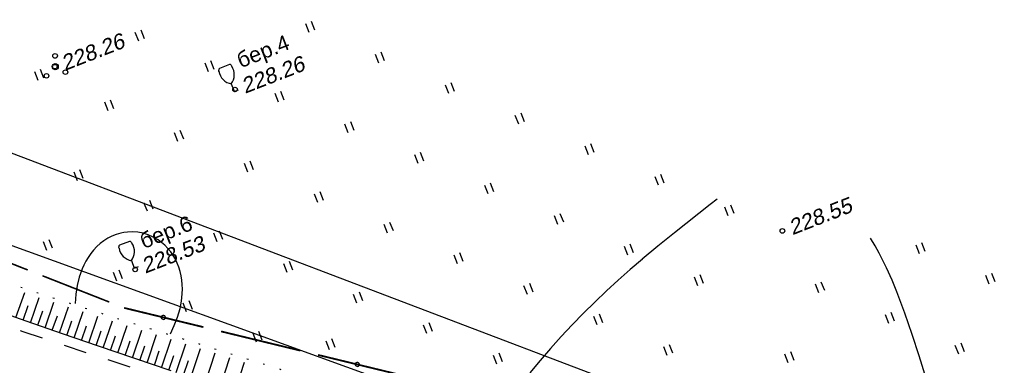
# Model space of a CAD drawing. Header units: millimetres. Extents: x -10 to 1169, y 1 to 1686.
# Tile 162 of 224: x 405 to 468, y 1148 to 1170. Entities that reach past the tile are written whole.
import ezdxf

# ---------------------------------------------------------------- set-up
doc = ezdxf.new("R2010")
doc.units = ezdxf.units.MM
doc.linetypes.add('ADOT1', pattern=[1, 0, -1])
doc.linetypes.add('AHIDDEN2', pattern=[3, 1.5, -1.5])
for name, color, linetype in [('CONTURS', 7, 'Continuous'), ('IZOLINES', 32, 'Continuous'), ('PDIGIT', 170, 'Continuous'), ('PICKETS', 7, 'Continuous'), ('УЧАСТКИ', 7, 'Continuous')]:
    doc.layers.add(name, color=color, linetype=linetype)
doc.styles.get("Standard").update_dxf_attribs({"font": 'arial.ttf'})

# ---------------------------------------------------------------- blocks, each defined once
blk = doc.blocks.new('401')
at = {"layer": 'CONTURS'}
for p, q in [((0, 0), (0, 1.2)), ((0.8, 0), (0.8, 1.2))]:
    blk.add_line(p, q, dxfattribs=at)
blk = doc.blocks.new('390_2')
at = {"layer": 'CONTURS', "color": 7}
for p, q in [((0.7, 3.47), (-0.69, 3.47)), ((0, 1.06), (0, 0.03)), ((0.02, 0), (0.58, 0))]:
    blk.add_line(p, q, dxfattribs=at)
at = {"layer": 'CONTURS', "color": 7, "linetype": 'Continuous'}
for centre, radius, start, end in [((1.01, 2.72), 1.95, 167.2459, 239.376), ((-19.94, 7.46), 19.52, 347.2459, 347.6983), ((-0.65, 3.26), 0.22, 101.9408, 167.6983), ((-0.69, 3.45), 0.0195, 90, 101.9408), ((-1.01, 2.72), 1.95, 300.624, 12.7541), ((0.65, 3.26), 0.22, 12.3017, 76.9673), ((19.94, 7.46), 19.52, 192.3017, 192.7541)]:
    blk.add_arc(centre, radius, start, end, dxfattribs=at)
blk = doc.blocks.new('394')
at = {"layer": 'CONTURS', "color": 7, "linetype": 'Continuous'}
for centre, radius in [((0.52, 1.35), 0.3), ((0.03, 0.04), 0.4), ((-1.46, -0.66), 0.3), ((1, -1.11), 0.3)]:
    blk.add_circle(centre, radius, dxfattribs=at)
blk = doc.blocks.new('133')
at = {"layer": 'CONTURS', "color": 7, "linetype": 'Continuous', "const_width": 0.2}
for points in [[(-11, 0), (-2, 0)], [(0, 0), (9, 0)]]:
    blk.add_lwpolyline(points, dxfattribs=at)
at = {"layer": 'CONTURS', "color": 7, "linetype": 'Continuous', "const_width": 0.5}
blk.add_lwpolyline([(-6.79, 0, 1), (-6.29, 0, 1)], format="xyb", close=True, dxfattribs=at)

msp = doc.modelspace()

# ---------------------------------------------------------------- linework, layer by layer
at = {"layer": 'CONTURS', "lineweight": -2}
for p, q in [((404.27678, 1150.61139), (404.84535, 1152.24031)), ((405.22092, 1150.28184), (405.79418, 1151.92825)), ((404.74885, 1150.44662), (405.07804, 1151.39088)), ((406.16543, 1149.95336), (406.74437, 1151.61915)), ((407.10994, 1149.62487), (407.69455, 1151.31061)), ((405.69318, 1150.1176), (406.02173, 1151.06209)), ((406.63768, 1149.78911), (406.96565, 1150.7338)), ((408.05502, 1149.29804), (408.64555, 1151.00687)), ((409.00025, 1148.97162), (409.59672, 1150.70308)), ((407.58248, 1149.46145), (407.90961, 1150.40643)), ((408.52763, 1149.13483), (408.8538, 1150.08014)), ((409.94576, 1148.64604), (410.54809, 1150.40201)), ((410.89189, 1148.32224), (411.50048, 1150.10197)), ((409.473, 1148.80883), (409.79808, 1149.75451)), ((410.41882, 1148.48414), (410.74283, 1149.43019)), ((411.83801, 1147.99844), (412.45285, 1149.80259)), ((412.78505, 1147.67732), (413.40464, 1149.50537)), ((411.36495, 1148.16034), (411.68802, 1149.10671)), ((412.31153, 1147.83788), (412.63331, 1148.78469)), ((413.73226, 1147.35671), (414.35681, 1149.20804)), ((414.67993, 1147.03745), (415.30832, 1148.91185)), ((413.25866, 1147.51702), (413.57898, 1148.46433)), ((414.2061, 1147.19708), (414.52485, 1148.14492)), ((415.62841, 1146.72061), (416.26089, 1148.61555)), ((416.57689, 1146.40376), (417.21318, 1148.3192)), ((417.52662, 1146.09071), (418.16379, 1148.02318)), ((415.15417, 1146.87903), (415.4714, 1147.82738)), ((418.47653, 1145.7782), (419.11503, 1147.72696))]:
    msp.add_line(p, q, dxfattribs=at)
at = {"layer": 'CONTURS', "linetype": 'ADOT1', "flags": 128}
msp.add_lwpolyline([(377.76869, 1162.51441), (378.80038, 1162.09732), (381.2259, 1161.13156), (383.65594, 1160.1788), (386.09051, 1159.23904), (388.5296, 1158.31228), (390.97323, 1157.39852), (393.42137, 1156.49776), (395.87405, 1155.61), (398.33125, 1154.73524), (400.79297, 1153.87347), (403.08302, 1153.09033), (405.37961, 1152.32595), (407.68161, 1151.5771), (409.98788, 1150.84053), (412.2973, 1150.11298), (414.60872, 1149.39121), (416.92101, 1148.67198), (419.23305, 1147.95202), (421.54368, 1147.2281), (423.85179, 1146.49697), (426.10214, 1145.76914), (428.34871, 1145.02719), (430.59317, 1144.27733), (432.83719, 1143.52574), (435.08243, 1142.77864), (437.33056, 1142.04222), (439.58324, 1141.32268), (441.84213, 1140.62623), (444.1089, 1139.95907), (446.38522, 1139.32739), (448.56412, 1138.75333), (450.74817, 1138.19839), (452.93737, 1137.66257), (455.13173, 1137.14588), (457.33123, 1136.6483), (459.53588, 1136.16985), (461.74568, 1135.71053), (463.96063, 1135.27032), (466.18073, 1134.84924), (468.40598, 1134.44728)], dxfattribs=at)
at = {"layer": 'CONTURS', "linetype": 'Continuous', "flags": 128}
msp.add_lwpolyline([(414.34111, 1147.15063), (411.9888, 1147.94683), (409.63909, 1148.75099), (407.29161, 1149.56168), (404.94595, 1150.37748), (402.60173, 1151.19694)], dxfattribs=at)
at = {"layer": 'CONTURS', "linetype": 'AHIDDEN2', "flags": 128}
msp.add_lwpolyline([(404.55178, 1149.7749), (404.72541, 1149.71589), (407.09558, 1148.92223), (409.46903, 1148.13792), (411.84525, 1147.36164), (414.22373, 1146.59205), (416.60397, 1145.82782), (418.72361, 1145.15122)], dxfattribs=at)
at = {"layer": 'IZOLINES'}
for points in [[(449.76929, 1158.30741), (449.31494, 1157.95313), (449.31404, 1157.95242), (449.31177, 1157.9529), (447.00396, 1156.12753), (445.92112, 1155.24779), (444.90801, 1154.40115), (444.92661, 1154.41784), (444.13732, 1153.73784), (443.35788, 1153.04672), (442.59009, 1152.34286), (441.83519, 1151.62539), (441.09428, 1150.89369), (440.36822, 1150.14747), (439.65751, 1149.38684), (438.96218, 1148.61233), (438.28167, 1147.82494), (437.6147, 1147.02617)], [(414.29679, 1149.55361), (414.55174, 1150.09145), (414.7633, 1150.6461), (414.92541, 1151.21523), (414.99309, 1151.54299), (415.04308, 1151.88436), (415.04363, 1151.88919), (415.04363, 1151.88919), (415.04363, 1151.8892), (415.04391, 1151.88902), (415.06866, 1152.17761), (415.07747, 1152.46676), (415.06916, 1152.75553), (415.04291, 1153.04279), (414.99801, 1153.32723), (414.93386, 1153.60741), (414.85005, 1153.88176), (414.7464, 1154.14859), (414.62294, 1154.40614), (414.47996, 1154.6526), (414.31802, 1154.88618), (414.13792, 1155.10511), (413.9407, 1155.3077), (413.72762, 1155.49237), (413.50013, 1155.65763), (413.17939, 1155.84445), (413.17867, 1155.84477), (413.17867, 1155.84477), (413.17867, 1155.84477), (413.17867, 1155.84478), (413.17866, 1155.84478), (413.17986, 1155.84691), (412.85976, 1155.98497), (412.52862, 1156.0886), (412.18958, 1156.15434), (411.84694, 1156.18152), (411.50504, 1156.17007), (411.28843, 1156.14269), (411.07987, 1156.1012), (411.08093, 1156.10146), (410.78827, 1156.01724), (410.50623, 1155.90526), (410.23702, 1155.7674), (409.98243, 1155.60584), (409.74383, 1155.4229), (409.52212, 1155.22096), (409.3178, 1155.00238), (409.13105, 1154.7694), (408.96176, 1154.5241), (408.80958, 1154.26839), (408.68301, 1154.02268), (408.57465, 1153.78091), (408.57773, 1153.78347), (408.3832, 1153.24606), (408.24421, 1152.69356), (408.15481, 1152.13242), (408.11088, 1151.53964), (408.11071, 1151.53255), (408.11071, 1151.53253)], [(414.29679, 1149.55361), (414.55174, 1150.09145), (414.7633, 1150.6461), (414.92541, 1151.21523), (414.99309, 1151.54299), (415.04308, 1151.88436), (415.04363, 1151.88919), (415.04363, 1151.88919), (415.04363, 1151.8892), (415.04391, 1151.88902), (415.06866, 1152.17761), (415.07747, 1152.46676), (415.06916, 1152.75553), (415.04291, 1153.04279), (414.99801, 1153.32723), (414.93386, 1153.60741), (414.85005, 1153.88176), (414.7464, 1154.14859), (414.62294, 1154.40614), (414.47996, 1154.6526), (414.31802, 1154.88618), (414.13792, 1155.10511), (413.9407, 1155.3077), (413.72762, 1155.49237), (413.50013, 1155.65763), (413.17939, 1155.84445), (413.17867, 1155.84477), (413.17867, 1155.84477), (413.17867, 1155.84477), (413.17867, 1155.84478), (413.17866, 1155.84478), (413.17986, 1155.84691), (412.85976, 1155.98497), (412.52862, 1156.0886), (412.18958, 1156.15434), (411.84694, 1156.18152), (411.50504, 1156.17007), (411.28843, 1156.14269), (411.07987, 1156.1012), (411.08093, 1156.10146), (410.78827, 1156.01724), (410.50623, 1155.90526), (410.23702, 1155.7674), (409.98243, 1155.60584), (409.74383, 1155.4229), (409.52212, 1155.22096), (409.3178, 1155.00238), (409.13105, 1154.7694), (408.96176, 1154.5241), (408.80958, 1154.26839), (408.68301, 1154.02268), (408.57465, 1153.78091), (408.57773, 1153.78347), (408.3832, 1153.24606), (408.24421, 1152.69356), (408.15481, 1152.13242), (408.11088, 1151.53964), (408.11071, 1151.53255), (408.11071, 1151.53253)], [(464.20637, 1143.87211), (462.88979, 1148.12275), (462.43753, 1149.52046), (461.95967, 1150.90934), (461.44194, 1152.28317), (461.12443, 1153.0513), (460.77193, 1153.83679), (460.76608, 1153.84923), (460.76608, 1153.84923), (460.76865, 1153.84832), (460.29415, 1154.79244), (460.02591, 1155.27725), (459.73272, 1155.76775), (459.72878, 1155.77407), (459.72878, 1155.77407), (459.72878, 1155.77407), (459.72878, 1155.77408)]]:
    msp.add_lwpolyline(points, dxfattribs=at)
at = {"layer": 'PICKETS', "color": 7, "lineweight": -2}
for centre in [(406.80204, 1166.91076), (418.48988, 1165.42804), (454.00964, 1156.24182), (412.01424, 1153.74374)]:
    msp.add_circle(centre, 0.15, dxfattribs=at)
at = {"layer": 'УЧАСТКИ', "color": 6, "linetype": 'Continuous', "lineweight": -2}
for p, q in [((459.62893, 1140.13527), (381.14502, 1169.9637)), ((442.8463, 1141.20916), (378.65299, 1164.46547))]:
    msp.add_line(p, q, dxfattribs=at)

# ---------------------------------------------------------------- block references
at = {"layer": 'CONTURS', "lineweight": -2}
for name, p, xscale, yscale, zscale, rotation in [('401', (423.29472, 1169.13319), 0.4999999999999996, 0.4999999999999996, 0.4999999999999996, 21.3494687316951), ('401', (412.24107, 1168.57043), 0.4999999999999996, 0.4999999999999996, 0.4999999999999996, 21.3494687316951), ('394', (406.81949, 1166.88859), 0.4999999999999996, 0.4999999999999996, 0.4999999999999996, 21.3494687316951), ('401', (427.82874, 1167.14756), 0.4999999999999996, 0.4999999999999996, 0.4999999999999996, 21.3494687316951), ('401', (416.77508, 1166.5848), 0.4999999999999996, 0.4999999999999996, 0.4999999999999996, 21.3494687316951), ('401', (405.72143, 1166.02204), 0.4999999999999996, 0.4999999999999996, 0.4999999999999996, 21.3494687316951), ('390_2', (418.43771, 1165.30509), 0.4999999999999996, 0.4999999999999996, 0.4999999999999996, 21.3494687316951), ('401', (421.3091, 1164.59918), 0.4999999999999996, 0.4999999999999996, 0.4999999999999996, 21.3494687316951), ('401', (432.36275, 1165.16194), 0.4999999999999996, 0.4999999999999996, 0.4999999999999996, 21.3494687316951), ('401', (410.25544, 1164.03641), 0.4999999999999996, 0.4999999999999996, 0.4999999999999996, 21.3494687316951), ('401', (436.89677, 1163.17631), 0.4999999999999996, 0.4999999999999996, 0.4999999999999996, 21.3494687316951), ('401', (414.78946, 1162.05079), 0.4999999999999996, 0.4999999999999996, 0.4999999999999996, 21.3494687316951), ('401', (425.84311, 1162.61355), 0.4999999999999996, 0.4999999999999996, 0.4999999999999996, 21.3494687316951), ('401', (441.43078, 1161.19069), 0.4999999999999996, 0.4999999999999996, 0.4999999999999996, 21.3494687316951), ('401', (430.37713, 1160.62792), 0.4999999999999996, 0.4999999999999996, 0.4999999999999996, 21.3494687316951), ('401', (408.26982, 1159.5024), 0.4999999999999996, 0.4999999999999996, 0.4999999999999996, 21.3494687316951), ('401', (419.32347, 1160.06516), 0.4999999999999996, 0.4999999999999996, 0.4999999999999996, 21.3494687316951), ('401', (445.9648, 1159.20506), 0.4999999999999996, 0.4999999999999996, 0.4999999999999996, 21.3494687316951), ('401', (434.91114, 1158.6423), 0.4999999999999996, 0.4999999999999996, 0.4999999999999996, 21.3494687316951), ('401', (423.85749, 1158.07953), 0.4999999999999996, 0.4999999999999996, 0.4999999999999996, 21.3494687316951), ('401', (412.80383, 1157.51677), 0.4999999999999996, 0.4999999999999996, 0.4999999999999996, 21.3494687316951), ('401', (450.49881, 1157.21943), 0.4999999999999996, 0.4999999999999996, 0.4999999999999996, 21.3494687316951), ('401', (439.44516, 1156.65667), 0.4999999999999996, 0.4999999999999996, 0.4999999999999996, 21.3494687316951), ('401', (428.3915, 1156.09391), 0.4999999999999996, 0.4999999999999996, 0.4999999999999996, 21.3494687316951), ('401', (417.33784, 1155.53115), 0.4999999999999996, 0.4999999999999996, 0.4999999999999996, 21.3494687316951), ('133', (406.00112, 1153.33009), 0.517185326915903, 0.5, 0.517185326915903, 338.5033696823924), ('401', (406.28419, 1154.96838), 0.4999999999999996, 0.4999999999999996, 0.4999999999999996, 21.3494687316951), ('390_2', (411.96001, 1153.82014), 0.4999999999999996, 0.4999999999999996, 0.4999999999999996, 21.3494687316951), ('401', (443.97917, 1154.67104), 0.4999999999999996, 0.4999999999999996, 0.4999999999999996, 21.3494687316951), ('401', (462.89785, 1154.76601), 0.4999999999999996, 0.4999999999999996, 0.4999999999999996, 21.3494687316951), ('401', (432.92551, 1154.10828), 0.4999999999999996, 0.4999999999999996, 0.4999999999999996, 21.3494687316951), ('401', (421.87186, 1153.54552), 0.4999999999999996, 0.4999999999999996, 0.4999999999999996, 21.3494687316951), ('401', (410.8182, 1152.98276), 0.4999999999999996, 0.4999999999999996, 0.4999999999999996, 21.3494687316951), ('401', (448.51318, 1152.68542), 0.4999999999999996, 0.4999999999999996, 0.4999999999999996, 21.3494687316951), ('401', (467.43186, 1152.78038), 0.4999999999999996, 0.4999999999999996, 0.4999999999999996, 21.3494687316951), ('401', (437.45953, 1152.12266), 0.4999999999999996, 0.4999999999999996, 0.4999999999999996, 21.3494687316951), ('401', (456.37821, 1152.21762), 0.4999999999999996, 0.4999999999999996, 0.4999999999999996, 21.3494687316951), ('401', (426.40587, 1151.55989), 0.4999999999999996, 0.4999999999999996, 0.4999999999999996, 21.3494687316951), ('133', (417.5849, 1149.71799), 0.5884778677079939, 0.5, 0.5884778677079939, 346.3523038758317), ('401', (415.35222, 1150.99713), 0.4999999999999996, 0.4999999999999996, 0.4999999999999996, 21.3494687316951), ('401', (441.99354, 1150.13703), 0.4999999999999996, 0.4999999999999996, 0.4999999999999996, 21.3494687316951), ('401', (460.91222, 1150.232), 0.4999999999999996, 0.4999999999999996, 0.4999999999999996, 21.3494687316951), ('401', (430.93989, 1149.57427), 0.4999999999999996, 0.4999999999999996, 0.4999999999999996, 21.3494687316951), ('401', (419.88623, 1149.01151), 0.4999999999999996, 0.4999999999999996, 0.4999999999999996, 21.3494687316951), ('401', (424.62022, 1148.5269), 0.4999999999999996, 0.4999999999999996, 0.4999999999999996, 21.3494687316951), ('401', (446.52756, 1148.1514), 0.4999999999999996, 0.4999999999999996, 0.4999999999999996, 21.3494687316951), ('401', (465.44624, 1148.24637), 0.4999999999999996, 0.4999999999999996, 0.4999999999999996, 21.3494687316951), ('133', (430.16587, 1146.66325), 0.5884778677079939, 0.5, 0.5884778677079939, 346.3523038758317), ('401', (435.4739, 1147.58864), 0.4999999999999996, 0.4999999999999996, 0.4999999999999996, 21.3494687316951), ('401', (454.39258, 1147.68361), 0.4999999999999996, 0.4999999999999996, 0.4999999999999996, 21.3494687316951)]:
    msp.add_blockref(name, p, dxfattribs=dict(at, xscale=xscale, yscale=yscale, zscale=zscale, rotation=rotation))

# ---------------------------------------------------------------- texts
for s, p in [('бер.4', (418.85059, 1166.80387)), ('бер.6', (412.55881, 1155.0639))]:
    msp.add_text(s, height=1, rotation=21.3494687, dxfattribs=at).set_placement(p)
at = {"layer": 'PDIGIT', "color": 7, "lineweight": -2, "oblique": 10}
for s, p in [('228.26', (407.44975, 1166.6271)), ('228.26', (419.1376, 1165.14438)), ('228.55', (454.65736, 1155.95816)), ('228.53', (412.66196, 1153.46007))]:
    msp.add_text(s, height=1, rotation=21.3494687, dxfattribs=at).set_placement(p)

doc.saveas('drawing.dxf')
